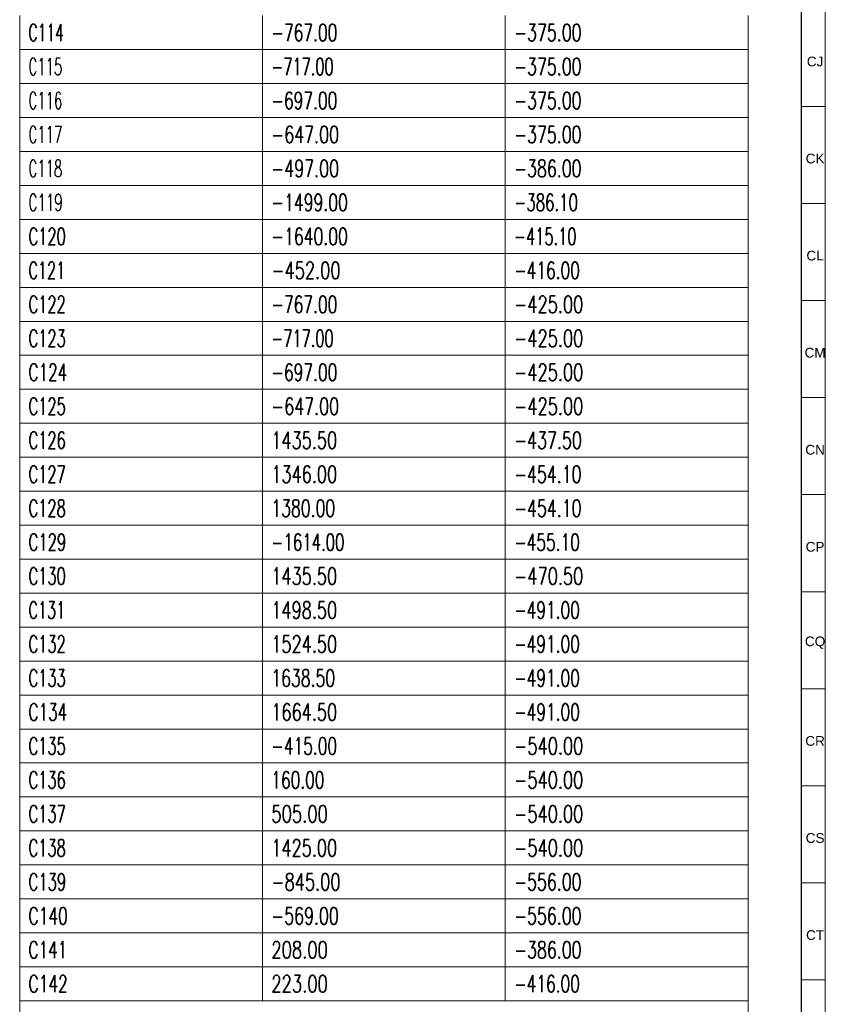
# Model space of a CAD drawing. Header units: millimetres. Extents: x -34 to 6620, y -230 to 4700.
# Tile 203 of 216: x 6452 to 6618, y 2885 to 3088. Entities that reach past the tile are written whole.
import ezdxf

# ---------------------------------------------------------------- set-up
doc = ezdxf.new("R2010")
doc.units = ezdxf.units.MM
doc.layers.add('1', color=7, linetype='Continuous', true_color=0xffffff)
doc.styles.add('Arial Unicode MS', font='Arial Unicode MS')
doc.styles.add('latin_extended', font='simplex.shx')

# ---------------------------------------------------------------- blocks, each defined once
blk = doc.blocks.new('TabularNote4')
at = {"layer": '1', "color": 163, "linetype": 'Continuous', "lineweight": 18}
for p, q in [((6452.106456, 3088.712114), (6452.106456, 3081.712114)), ((6502.106456, 3088.712114), (6502.106456, 3081.712114)), ((6552.106456, 3088.712114), (6552.106456, 3081.712114)), ((6602.106456, 3088.712114), (6602.106456, 3081.712114)), ((6452.106456, 3081.712114), (6502.106456, 3081.712114)), ((6452.106456, 3081.712114), (6452.106456, 3074.712114)), ((6502.106456, 3081.712114), (6552.106456, 3081.712114)), ((6502.106456, 3081.712114), (6502.106456, 3074.712114)), ((6552.106456, 3081.712114), (6602.106456, 3081.712114)), ((6552.106456, 3081.712114), (6552.106456, 3074.712114)), ((6602.106456, 3081.712114), (6602.106456, 3074.712114)), ((6452.106456, 3074.712114), (6502.106456, 3074.712114)), ((6452.106456, 3074.712114), (6452.106456, 3067.712114)), ((6502.106456, 3074.712114), (6552.106456, 3074.712114)), ((6502.106456, 3074.712114), (6502.106456, 3067.712114)), ((6552.106456, 3074.712114), (6602.106456, 3074.712114)), ((6552.106456, 3074.712114), (6552.106456, 3067.712114)), ((6602.106456, 3074.712114), (6602.106456, 3067.712114)), ((6452.106456, 3067.712114), (6502.106456, 3067.712114)), ((6452.106456, 3067.712114), (6452.106456, 3060.712114)), ((6502.106456, 3067.712114), (6552.106456, 3067.712114)), ((6502.106456, 3067.712114), (6502.106456, 3060.712114)), ((6552.106456, 3067.712114), (6602.106456, 3067.712114)), ((6552.106456, 3067.712114), (6552.106456, 3060.712114)), ((6602.106456, 3067.712114), (6602.106456, 3060.712114)), ((6452.106456, 3060.712114), (6502.106456, 3060.712114)), ((6452.106456, 3060.712114), (6452.106456, 3053.712114)), ((6502.106456, 3060.712114), (6552.106456, 3060.712114)), ((6502.106456, 3060.712114), (6502.106456, 3053.712114)), ((6552.106456, 3060.712114), (6602.106456, 3060.712114)), ((6552.106456, 3060.712114), (6552.106456, 3053.712114)), ((6602.106456, 3060.712114), (6602.106456, 3053.712114)), ((6452.106456, 3053.712114), (6502.106456, 3053.712114)), ((6452.106456, 3053.712114), (6452.106456, 3046.712114)), ((6502.106456, 3053.712114), (6552.106456, 3053.712114)), ((6502.106456, 3053.712114), (6502.106456, 3046.712114)), ((6552.106456, 3053.712114), (6602.106456, 3053.712114)), ((6552.106456, 3053.712114), (6552.106456, 3046.712114)), ((6602.106456, 3053.712114), (6602.106456, 3046.712114)), ((6452.106456, 3046.712114), (6502.106456, 3046.712114)), ((6452.106456, 3046.712114), (6452.106456, 3039.712114)), ((6502.106456, 3046.712114), (6552.106456, 3046.712114)), ((6502.106456, 3046.712114), (6502.106456, 3039.712114)), ((6552.106456, 3046.712114), (6602.106456, 3046.712114)), ((6552.106456, 3046.712114), (6552.106456, 3039.712114)), ((6602.106456, 3046.712114), (6602.106456, 3039.712114)), ((6452.106456, 3039.712114), (6502.106456, 3039.712114)), ((6452.106456, 3039.712114), (6452.106456, 3032.712114)), ((6502.106456, 3039.712114), (6552.106456, 3039.712114)), ((6502.106456, 3039.712114), (6502.106456, 3032.712114)), ((6552.106456, 3039.712114), (6602.106456, 3039.712114)), ((6552.106456, 3039.712114), (6552.106456, 3032.712114)), ((6602.106456, 3039.712114), (6602.106456, 3032.712114)), ((6452.106456, 3032.712114), (6502.106456, 3032.712114)), ((6452.106456, 3032.712114), (6452.106456, 3025.712114)), ((6502.106456, 3032.712114), (6552.106456, 3032.712114)), ((6502.106456, 3032.712114), (6502.106456, 3025.712114)), ((6552.106456, 3032.712114), (6602.106456, 3032.712114)), ((6552.106456, 3032.712114), (6552.106456, 3025.712114)), ((6602.106456, 3032.712114), (6602.106456, 3025.712114)), ((6452.106456, 3025.712114), (6502.106456, 3025.712114)), ((6452.106456, 3025.712114), (6452.106456, 3018.712114)), ((6502.106456, 3025.712114), (6552.106456, 3025.712114)), ((6502.106456, 3025.712114), (6502.106456, 3018.712114)), ((6552.106456, 3025.712114), (6602.106456, 3025.712114)), ((6552.106456, 3025.712114), (6552.106456, 3018.712114)), ((6602.106456, 3025.712114), (6602.106456, 3018.712114)), ((6452.106456, 3018.712114), (6502.106456, 3018.712114)), ((6452.106456, 3018.712114), (6452.106456, 3011.712114)), ((6502.106456, 3018.712114), (6552.106456, 3018.712114)), ((6502.106456, 3018.712114), (6502.106456, 3011.712114)), ((6552.106456, 3018.712114), (6602.106456, 3018.712114)), ((6552.106456, 3018.712114), (6552.106456, 3011.712114)), ((6602.106456, 3018.712114), (6602.106456, 3011.712114)), ((6452.106456, 3011.712114), (6502.106456, 3011.712114)), ((6452.106456, 3011.712114), (6452.106456, 3004.712114)), ((6502.106456, 3011.712114), (6552.106456, 3011.712114)), ((6502.106456, 3011.712114), (6502.106456, 3004.712114)), ((6552.106456, 3011.712114), (6602.106456, 3011.712114)), ((6552.106456, 3011.712114), (6552.106456, 3004.712114)), ((6602.106456, 3011.712114), (6602.106456, 3004.712114)), ((6452.106456, 3004.712114), (6502.106456, 3004.712114)), ((6452.106456, 3004.712114), (6452.106456, 2997.712114)), ((6502.106456, 3004.712114), (6552.106456, 3004.712114)), ((6502.106456, 3004.712114), (6502.106456, 2997.712114)), ((6552.106456, 3004.712114), (6602.106456, 3004.712114)), ((6552.106456, 3004.712114), (6552.106456, 2997.712114)), ((6602.106456, 3004.712114), (6602.106456, 2997.712114)), ((6452.106456, 2997.712114), (6502.106456, 2997.712114)), ((6452.106456, 2997.712114), (6452.106456, 2990.712114)), ((6502.106456, 2997.712114), (6552.106456, 2997.712114)), ((6502.106456, 2997.712114), (6502.106456, 2990.712114)), ((6552.106456, 2997.712114), (6602.106456, 2997.712114)), ((6552.106456, 2997.712114), (6552.106456, 2990.712114)), ((6602.106456, 2997.712114), (6602.106456, 2990.712114)), ((6452.106456, 2990.712114), (6502.106456, 2990.712114)), ((6452.106456, 2990.712114), (6452.106456, 2983.712114)), ((6502.106456, 2990.712114), (6552.106456, 2990.712114)), ((6502.106456, 2990.712114), (6502.106456, 2983.712114)), ((6552.106456, 2990.712114), (6602.106456, 2990.712114)), ((6552.106456, 2990.712114), (6552.106456, 2983.712114)), ((6602.106456, 2990.712114), (6602.106456, 2983.712114)), ((6452.106456, 2983.712114), (6502.106456, 2983.712114)), ((6452.106456, 2983.712114), (6452.106456, 2976.712114)), ((6502.106456, 2983.712114), (6552.106456, 2983.712114)), ((6502.106456, 2983.712114), (6502.106456, 2976.712114)), ((6552.106456, 2983.712114), (6602.106456, 2983.712114)), ((6552.106456, 2983.712114), (6552.106456, 2976.712114)), ((6602.106456, 2983.712114), (6602.106456, 2976.712114)), ((6452.106456, 2976.712114), (6502.106456, 2976.712114)), ((6452.106456, 2976.712114), (6452.106456, 2969.712114)), ((6502.106456, 2976.712114), (6552.106456, 2976.712114)), ((6502.106456, 2976.712114), (6502.106456, 2969.712114)), ((6552.106456, 2976.712114), (6602.106456, 2976.712114)), ((6552.106456, 2976.712114), (6552.106456, 2969.712114)), ((6602.106456, 2976.712114), (6602.106456, 2969.712114)), ((6452.106456, 2969.712114), (6502.106456, 2969.712114)), ((6452.106456, 2969.712114), (6452.106456, 2962.712114)), ((6502.106456, 2969.712114), (6552.106456, 2969.712114)), ((6502.106456, 2969.712114), (6502.106456, 2962.712114)), ((6552.106456, 2969.712114), (6602.106456, 2969.712114)), ((6552.106456, 2969.712114), (6552.106456, 2962.712114)), ((6602.106456, 2969.712114), (6602.106456, 2962.712114)), ((6452.106456, 2962.712114), (6502.106456, 2962.712114)), ((6452.106456, 2962.712114), (6452.106456, 2955.712114)), ((6502.106456, 2962.712114), (6552.106456, 2962.712114)), ((6502.106456, 2962.712114), (6502.106456, 2955.712114)), ((6552.106456, 2962.712114), (6602.106456, 2962.712114)), ((6552.106456, 2962.712114), (6552.106456, 2955.712114)), ((6602.106456, 2962.712114), (6602.106456, 2955.712114)), ((6452.106456, 2955.712114), (6502.106456, 2955.712114)), ((6452.106456, 2955.712114), (6452.106456, 2948.712114)), ((6502.106456, 2955.712114), (6552.106456, 2955.712114)), ((6502.106456, 2955.712114), (6502.106456, 2948.712114)), ((6552.106456, 2955.712114), (6602.106456, 2955.712114)), ((6552.106456, 2955.712114), (6552.106456, 2948.712114)), ((6602.106456, 2955.712114), (6602.106456, 2948.712114)), ((6452.106456, 2948.712114), (6502.106456, 2948.712114)), ((6452.106456, 2948.712114), (6452.106456, 2941.712114)), ((6502.106456, 2948.712114), (6552.106456, 2948.712114)), ((6502.106456, 2948.712114), (6502.106456, 2941.712114)), ((6552.106456, 2948.712114), (6602.106456, 2948.712114)), ((6552.106456, 2948.712114), (6552.106456, 2941.712114)), ((6602.106456, 2948.712114), (6602.106456, 2941.712114)), ((6452.106456, 2941.712114), (6502.106456, 2941.712114)), ((6452.106456, 2941.712114), (6452.106456, 2934.712114)), ((6502.106456, 2941.712114), (6552.106456, 2941.712114)), ((6502.106456, 2941.712114), (6502.106456, 2934.712114)), ((6552.106456, 2941.712114), (6602.106456, 2941.712114)), ((6552.106456, 2941.712114), (6552.106456, 2934.712114)), ((6602.106456, 2941.712114), (6602.106456, 2934.712114)), ((6452.106456, 2934.712114), (6502.106456, 2934.712114)), ((6452.106456, 2934.712114), (6452.106456, 2927.712114)), ((6502.106456, 2934.712114), (6552.106456, 2934.712114)), ((6502.106456, 2934.712114), (6502.106456, 2927.712114)), ((6552.106456, 2934.712114), (6602.106456, 2934.712114)), ((6552.106456, 2934.712114), (6552.106456, 2927.712114)), ((6602.106456, 2934.712114), (6602.106456, 2927.712114)), ((6452.106456, 2927.712114), (6502.106456, 2927.712114)), ((6452.106456, 2927.712114), (6452.106456, 2920.712114)), ((6502.106456, 2927.712114), (6552.106456, 2927.712114)), ((6502.106456, 2927.712114), (6502.106456, 2920.712114)), ((6552.106456, 2927.712114), (6602.106456, 2927.712114)), ((6552.106456, 2927.712114), (6552.106456, 2920.712114)), ((6602.106456, 2927.712114), (6602.106456, 2920.712114)), ((6452.106456, 2920.712114), (6502.106456, 2920.712114)), ((6452.106456, 2920.712114), (6452.106456, 2913.712114)), ((6502.106456, 2920.712114), (6552.106456, 2920.712114)), ((6502.106456, 2920.712114), (6502.106456, 2913.712114)), ((6552.106456, 2920.712114), (6602.106456, 2920.712114)), ((6552.106456, 2920.712114), (6552.106456, 2913.712114)), ((6602.106456, 2920.712114), (6602.106456, 2913.712114)), ((6452.106456, 2913.712114), (6502.106456, 2913.712114)), ((6452.106456, 2913.712114), (6452.106456, 2906.712114)), ((6502.106456, 2913.712114), (6552.106456, 2913.712114)), ((6502.106456, 2913.712114), (6502.106456, 2906.712114)), ((6552.106456, 2913.712114), (6602.106456, 2913.712114)), ((6552.106456, 2913.712114), (6552.106456, 2906.712114)), ((6602.106456, 2913.712114), (6602.106456, 2906.712114)), ((6452.106456, 2906.712114), (6502.106456, 2906.712114)), ((6452.106456, 2906.712114), (6452.106456, 2899.712114)), ((6502.106456, 2906.712114), (6552.106456, 2906.712114)), ((6502.106456, 2906.712114), (6502.106456, 2899.712114)), ((6552.106456, 2906.712114), (6602.106456, 2906.712114)), ((6552.106456, 2906.712114), (6552.106456, 2899.712114)), ((6602.106456, 2906.712114), (6602.106456, 2899.712114)), ((6452.106456, 2899.712114), (6502.106456, 2899.712114)), ((6452.106456, 2899.712114), (6452.106456, 2892.712114)), ((6502.106456, 2899.712114), (6552.106456, 2899.712114)), ((6502.106456, 2899.712114), (6502.106456, 2892.712114)), ((6552.106456, 2899.712114), (6602.106456, 2899.712114)), ((6552.106456, 2899.712114), (6552.106456, 2892.712114)), ((6602.106456, 2899.712114), (6602.106456, 2892.712114)), ((6452.106456, 2892.712114), (6502.106456, 2892.712114)), ((6452.106456, 2892.712114), (6452.106456, 2885.712114)), ((6502.106456, 2892.712114), (6552.106456, 2892.712114)), ((6502.106456, 2892.712114), (6502.106456, 2885.712114)), ((6552.106456, 2892.712114), (6602.106456, 2892.712114)), ((6552.106456, 2892.712114), (6552.106456, 2885.712114)), ((6602.106456, 2892.712114), (6602.106456, 2885.712114)), ((6452.106456, 2885.712114), (6502.106456, 2885.712114)), ((6452.106456, 2885.712114), (6452.106456, 2878.712114)), ((6502.106456, 2885.712114), (6552.106456, 2885.712114)), ((6552.106456, 2885.712114), (6602.106456, 2885.712114)), ((6602.106456, 2885.712114), (6602.106456, 2878.712114))]:
    blk.add_line(p, q, dxfattribs=at)
at = {"layer": '1', "color": 2, "linetype": 'Continuous', "lineweight": 13, "char_height": 3.5, "attachment_point": 4, "line_spacing_factor": 0.963855, "style": 'latin_extended'}
for s, insert in [('\\W0.5981;C114', (6453.923956, 3085.212114)), ('\\W0.6661;-767.00', (6503.923956, 3085.212114)), ('\\W0.6809;-375.00', (6553.923956, 3085.212114)), ('\\W0.5721;C115', (6453.923956, 3078.212114)), ('\\W0.6291;-717.00', (6503.923956, 3078.212114)), ('\\W0.6809;-375.00', (6553.923956, 3078.212114)), ('\\W0.5721;C116', (6453.923956, 3071.212114)), ('\\W0.6661;-697.00', (6503.923956, 3071.212114)), ('\\W0.6809;-375.00', (6553.923956, 3071.212114)), ('\\W0.5721;C117', (6453.923956, 3064.212114)), ('\\W0.6834;-647.00', (6503.923956, 3064.212114)), ('\\W0.6809;-375.00', (6553.923956, 3064.212114)), ('\\W0.5721;C118', (6453.923956, 3057.212114)), ('\\W0.6834;-497.00', (6503.923956, 3057.212114)), ('\\W0.6809;-386.00', (6553.923956, 3057.212114)), ('\\W0.5795;C119', (6453.923956, 3050.212114)), ('\\W0.6734;-1499.00', (6503.923956, 3050.212114)), ('\\W0.6439;-386.10', (6553.923956, 3050.212114)), ('\\W0.6310;C120', (6453.923956, 3043.212114)), ('\\W0.6734;-1640.00', (6503.923956, 3043.212114)), ('\\W0.6291;-415.10', (6553.923956, 3043.212114)), ('\\W0.6198;C121', (6453.923956, 3036.212114)), ('\\W0.6982;-452.00', (6503.923956, 3036.212114)), ('\\W0.6637;-416.00', (6553.923956, 3036.212114)), ('\\W0.6310;C122', (6453.923956, 3029.212114)), ('\\W0.6661;-767.00', (6503.923956, 3029.212114)), ('\\W0.6982;-425.00', (6553.923956, 3029.212114)), ('\\W0.6310;C123', (6453.923956, 3022.212114)), ('\\W0.6291;-717.00', (6503.923956, 3022.212114)), ('\\W0.6982;-425.00', (6553.923956, 3022.212114)), ('\\W0.6563;C124', (6453.923956, 3015.212114)), ('\\W0.6661;-697.00', (6503.923956, 3015.212114)), ('\\W0.6982;-425.00', (6553.923956, 3015.212114)), ('\\W0.6310;C125', (6453.923956, 3008.212114)), ('\\W0.6834;-647.00', (6503.923956, 3008.212114)), ('\\W0.6982;-425.00', (6553.923956, 3008.212114)), ('\\W0.6310;C126', (6453.923956, 3001.212114)), ('\\W0.6950;1435.50', (6503.923956, 3001.212114)), ('\\W0.6834;-437.50', (6553.923956, 3001.212114)), ('\\W0.6310;C127', (6453.923956, 2994.212114)), ('\\W0.6950;1346.00', (6503.923956, 2994.212114)), ('\\W0.6809;-454.10', (6553.923956, 2994.212114)), ('\\W0.6310;C128', (6453.923956, 2987.212114)), ('\\W0.6743;1380.00', (6503.923956, 2987.212114)), ('\\W0.6809;-454.10', (6553.923956, 2987.212114)), ('\\W0.6392;C129', (6453.923956, 2980.212114)), ('\\W0.6434;-1614.00', (6503.923956, 2980.212114)), ('\\W0.6637;-455.10', (6553.923956, 2980.212114)), ('\\W0.6310;C130', (6453.923956, 2973.212114)), ('\\W0.6950;1435.50', (6503.923956, 2973.212114)), ('\\W0.6982;-470.50', (6553.923956, 2973.212114)), ('\\W0.6198;C131', (6453.923956, 2966.212114)), ('\\W0.6950;1498.50', (6503.923956, 2966.212114)), ('\\W0.6637;-491.00', (6553.923956, 2966.212114)), ('\\W0.6310;C132', (6453.923956, 2959.212114)), ('\\W0.6950;1524.50', (6503.923956, 2959.212114)), ('\\W0.6637;-491.00', (6553.923956, 2959.212114)), ('\\W0.6310;C133', (6453.923956, 2952.212114)), ('\\W0.6743;1638.50', (6503.923956, 2952.212114)), ('\\W0.6637;-491.00', (6553.923956, 2952.212114)), ('\\W0.6563;C134', (6453.923956, 2945.212114)), ('\\W0.6950;1664.50', (6503.923956, 2945.212114)), ('\\W0.6637;-491.00', (6553.923956, 2945.212114)), ('\\W0.6310;C135', (6453.923956, 2938.212114)), ('\\W0.6637;-415.00', (6503.923956, 2938.212114)), ('\\W0.6982;-540.00', (6553.923956, 2938.212114)), ('\\W0.6310;C136', (6453.923956, 2931.212114)), ('\\W0.6624;160.00', (6503.923956, 2931.212114)), ('\\W0.6982;-540.00', (6553.923956, 2931.212114)), ('\\W0.6310;C137', (6453.923956, 2924.212114)), ('\\W0.7053;505.00', (6503.923956, 2924.212114)), ('\\W0.6982;-540.00', (6553.923956, 2924.212114)), ('\\W0.6310;C138', (6453.923956, 2917.212114)), ('\\W0.6950;1425.00', (6503.923956, 2917.212114)), ('\\W0.6982;-540.00', (6553.923956, 2917.212114)), ('\\W0.6392;C139', (6453.923956, 2910.212114)), ('\\W0.6982;-845.00', (6503.923956, 2910.212114)), ('\\W0.6809;-556.00', (6553.923956, 2910.212114)), ('\\W0.6647;C140', (6453.923956, 2903.212114)), ('\\W0.6809;-569.00', (6503.923956, 2903.212114)), ('\\W0.6809;-556.00', (6553.923956, 2903.212114)), ('\\W0.6563;C141', (6453.923956, 2896.212114)), ('\\W0.7053;208.00', (6503.923956, 2896.212114)), ('\\W0.6809;-386.00', (6553.923956, 2896.212114)), ('\\W0.6647;C142', (6453.923956, 2889.212114)), ('\\W0.7053;223.00', (6503.923956, 2889.212114)), ('\\W0.6637;-416.00', (6553.923956, 2889.212114))]:
    blk.add_mtext(s, dxfattribs=dict(at, insert=insert))
blk = doc.blocks.new('TabularNote6')
at = {"layer": '1', "color": 163, "linetype": 'Continuous', "lineweight": 18}
for p, q in [((6452.106456, 3088.712114), (6452.106456, 3081.712114)), ((6502.106456, 3088.712114), (6502.106456, 3081.712114)), ((6552.106456, 3088.712114), (6552.106456, 3081.712114)), ((6602.106456, 3088.712114), (6602.106456, 3081.712114)), ((6452.106456, 3081.712114), (6502.106456, 3081.712114)), ((6452.106456, 3081.712114), (6452.106456, 3074.712114)), ((6502.106456, 3081.712114), (6552.106456, 3081.712114)), ((6502.106456, 3081.712114), (6502.106456, 3074.712114)), ((6552.106456, 3081.712114), (6602.106456, 3081.712114)), ((6552.106456, 3081.712114), (6552.106456, 3074.712114)), ((6602.106456, 3081.712114), (6602.106456, 3074.712114)), ((6452.106456, 3074.712114), (6502.106456, 3074.712114)), ((6452.106456, 3074.712114), (6452.106456, 3067.712114)), ((6502.106456, 3074.712114), (6552.106456, 3074.712114)), ((6502.106456, 3074.712114), (6502.106456, 3067.712114)), ((6552.106456, 3074.712114), (6602.106456, 3074.712114)), ((6552.106456, 3074.712114), (6552.106456, 3067.712114)), ((6602.106456, 3074.712114), (6602.106456, 3067.712114)), ((6452.106456, 3067.712114), (6502.106456, 3067.712114)), ((6452.106456, 3067.712114), (6452.106456, 3060.712114)), ((6502.106456, 3067.712114), (6552.106456, 3067.712114)), ((6502.106456, 3067.712114), (6502.106456, 3060.712114)), ((6552.106456, 3067.712114), (6602.106456, 3067.712114)), ((6552.106456, 3067.712114), (6552.106456, 3060.712114)), ((6602.106456, 3067.712114), (6602.106456, 3060.712114)), ((6452.106456, 3060.712114), (6502.106456, 3060.712114)), ((6452.106456, 3060.712114), (6452.106456, 3053.712114)), ((6502.106456, 3060.712114), (6552.106456, 3060.712114)), ((6502.106456, 3060.712114), (6502.106456, 3053.712114)), ((6552.106456, 3060.712114), (6602.106456, 3060.712114)), ((6552.106456, 3060.712114), (6552.106456, 3053.712114)), ((6602.106456, 3060.712114), (6602.106456, 3053.712114)), ((6452.106456, 3053.712114), (6502.106456, 3053.712114)), ((6452.106456, 3053.712114), (6452.106456, 3046.712114)), ((6502.106456, 3053.712114), (6552.106456, 3053.712114)), ((6502.106456, 3053.712114), (6502.106456, 3046.712114)), ((6552.106456, 3053.712114), (6602.106456, 3053.712114)), ((6552.106456, 3053.712114), (6552.106456, 3046.712114)), ((6602.106456, 3053.712114), (6602.106456, 3046.712114)), ((6452.106456, 3046.712114), (6502.106456, 3046.712114)), ((6452.106456, 3046.712114), (6452.106456, 3039.712114)), ((6502.106456, 3046.712114), (6552.106456, 3046.712114)), ((6502.106456, 3046.712114), (6502.106456, 3039.712114)), ((6552.106456, 3046.712114), (6602.106456, 3046.712114)), ((6552.106456, 3046.712114), (6552.106456, 3039.712114)), ((6602.106456, 3046.712114), (6602.106456, 3039.712114)), ((6452.106456, 3039.712114), (6502.106456, 3039.712114)), ((6452.106456, 3039.712114), (6452.106456, 3032.712114)), ((6502.106456, 3039.712114), (6552.106456, 3039.712114)), ((6502.106456, 3039.712114), (6502.106456, 3032.712114)), ((6552.106456, 3039.712114), (6602.106456, 3039.712114)), ((6552.106456, 3039.712114), (6552.106456, 3032.712114)), ((6602.106456, 3039.712114), (6602.106456, 3032.712114)), ((6452.106456, 3032.712114), (6502.106456, 3032.712114)), ((6452.106456, 3032.712114), (6452.106456, 3025.712114)), ((6502.106456, 3032.712114), (6552.106456, 3032.712114)), ((6502.106456, 3032.712114), (6502.106456, 3025.712114)), ((6552.106456, 3032.712114), (6602.106456, 3032.712114)), ((6552.106456, 3032.712114), (6552.106456, 3025.712114)), ((6602.106456, 3032.712114), (6602.106456, 3025.712114)), ((6452.106456, 3025.712114), (6502.106456, 3025.712114)), ((6452.106456, 3025.712114), (6452.106456, 3018.712114)), ((6502.106456, 3025.712114), (6552.106456, 3025.712114)), ((6502.106456, 3025.712114), (6502.106456, 3018.712114)), ((6552.106456, 3025.712114), (6602.106456, 3025.712114)), ((6552.106456, 3025.712114), (6552.106456, 3018.712114)), ((6602.106456, 3025.712114), (6602.106456, 3018.712114)), ((6452.106456, 3018.712114), (6502.106456, 3018.712114)), ((6452.106456, 3018.712114), (6452.106456, 3011.712114)), ((6502.106456, 3018.712114), (6552.106456, 3018.712114)), ((6502.106456, 3018.712114), (6502.106456, 3011.712114)), ((6552.106456, 3018.712114), (6602.106456, 3018.712114)), ((6552.106456, 3018.712114), (6552.106456, 3011.712114)), ((6602.106456, 3018.712114), (6602.106456, 3011.712114)), ((6452.106456, 3011.712114), (6502.106456, 3011.712114)), ((6452.106456, 3011.712114), (6452.106456, 3004.712114)), ((6502.106456, 3011.712114), (6552.106456, 3011.712114)), ((6502.106456, 3011.712114), (6502.106456, 3004.712114)), ((6552.106456, 3011.712114), (6602.106456, 3011.712114)), ((6552.106456, 3011.712114), (6552.106456, 3004.712114)), ((6602.106456, 3011.712114), (6602.106456, 3004.712114)), ((6452.106456, 3004.712114), (6502.106456, 3004.712114)), ((6452.106456, 3004.712114), (6452.106456, 2997.712114)), ((6502.106456, 3004.712114), (6552.106456, 3004.712114)), ((6502.106456, 3004.712114), (6502.106456, 2997.712114)), ((6552.106456, 3004.712114), (6602.106456, 3004.712114)), ((6552.106456, 3004.712114), (6552.106456, 2997.712114)), ((6602.106456, 3004.712114), (6602.106456, 2997.712114)), ((6452.106456, 2997.712114), (6502.106456, 2997.712114)), ((6452.106456, 2997.712114), (6452.106456, 2990.712114)), ((6502.106456, 2997.712114), (6552.106456, 2997.712114)), ((6502.106456, 2997.712114), (6502.106456, 2990.712114)), ((6552.106456, 2997.712114), (6602.106456, 2997.712114)), ((6552.106456, 2997.712114), (6552.106456, 2990.712114)), ((6602.106456, 2997.712114), (6602.106456, 2990.712114)), ((6452.106456, 2990.712114), (6502.106456, 2990.712114)), ((6452.106456, 2990.712114), (6452.106456, 2983.712114)), ((6502.106456, 2990.712114), (6552.106456, 2990.712114)), ((6502.106456, 2990.712114), (6502.106456, 2983.712114)), ((6552.106456, 2990.712114), (6602.106456, 2990.712114)), ((6552.106456, 2990.712114), (6552.106456, 2983.712114)), ((6602.106456, 2990.712114), (6602.106456, 2983.712114)), ((6452.106456, 2983.712114), (6502.106456, 2983.712114)), ((6452.106456, 2983.712114), (6452.106456, 2976.712114)), ((6502.106456, 2983.712114), (6552.106456, 2983.712114)), ((6502.106456, 2983.712114), (6502.106456, 2976.712114)), ((6552.106456, 2983.712114), (6602.106456, 2983.712114)), ((6552.106456, 2983.712114), (6552.106456, 2976.712114)), ((6602.106456, 2983.712114), (6602.106456, 2976.712114)), ((6452.106456, 2976.712114), (6502.106456, 2976.712114)), ((6452.106456, 2976.712114), (6452.106456, 2969.712114)), ((6502.106456, 2976.712114), (6552.106456, 2976.712114)), ((6502.106456, 2976.712114), (6502.106456, 2969.712114)), ((6552.106456, 2976.712114), (6602.106456, 2976.712114)), ((6552.106456, 2976.712114), (6552.106456, 2969.712114)), ((6602.106456, 2976.712114), (6602.106456, 2969.712114)), ((6452.106456, 2969.712114), (6502.106456, 2969.712114)), ((6452.106456, 2969.712114), (6452.106456, 2962.712114)), ((6502.106456, 2969.712114), (6552.106456, 2969.712114)), ((6502.106456, 2969.712114), (6502.106456, 2962.712114)), ((6552.106456, 2969.712114), (6602.106456, 2969.712114)), ((6552.106456, 2969.712114), (6552.106456, 2962.712114)), ((6602.106456, 2969.712114), (6602.106456, 2962.712114)), ((6452.106456, 2962.712114), (6502.106456, 2962.712114)), ((6452.106456, 2962.712114), (6452.106456, 2955.712114)), ((6502.106456, 2962.712114), (6552.106456, 2962.712114)), ((6502.106456, 2962.712114), (6502.106456, 2955.712114)), ((6552.106456, 2962.712114), (6602.106456, 2962.712114)), ((6552.106456, 2962.712114), (6552.106456, 2955.712114)), ((6602.106456, 2962.712114), (6602.106456, 2955.712114)), ((6452.106456, 2955.712114), (6502.106456, 2955.712114)), ((6452.106456, 2955.712114), (6452.106456, 2948.712114)), ((6502.106456, 2955.712114), (6552.106456, 2955.712114)), ((6502.106456, 2955.712114), (6502.106456, 2948.712114)), ((6552.106456, 2955.712114), (6602.106456, 2955.712114)), ((6552.106456, 2955.712114), (6552.106456, 2948.712114)), ((6602.106456, 2955.712114), (6602.106456, 2948.712114)), ((6452.106456, 2948.712114), (6502.106456, 2948.712114)), ((6452.106456, 2948.712114), (6452.106456, 2941.712114)), ((6502.106456, 2948.712114), (6552.106456, 2948.712114)), ((6502.106456, 2948.712114), (6502.106456, 2941.712114)), ((6552.106456, 2948.712114), (6602.106456, 2948.712114)), ((6552.106456, 2948.712114), (6552.106456, 2941.712114)), ((6602.106456, 2948.712114), (6602.106456, 2941.712114)), ((6452.106456, 2941.712114), (6502.106456, 2941.712114)), ((6452.106456, 2941.712114), (6452.106456, 2934.712114)), ((6502.106456, 2941.712114), (6552.106456, 2941.712114)), ((6502.106456, 2941.712114), (6502.106456, 2934.712114)), ((6552.106456, 2941.712114), (6602.106456, 2941.712114)), ((6552.106456, 2941.712114), (6552.106456, 2934.712114)), ((6602.106456, 2941.712114), (6602.106456, 2934.712114)), ((6452.106456, 2934.712114), (6502.106456, 2934.712114)), ((6452.106456, 2934.712114), (6452.106456, 2927.712114)), ((6502.106456, 2934.712114), (6552.106456, 2934.712114)), ((6502.106456, 2934.712114), (6502.106456, 2927.712114)), ((6552.106456, 2934.712114), (6602.106456, 2934.712114)), ((6552.106456, 2934.712114), (6552.106456, 2927.712114)), ((6602.106456, 2934.712114), (6602.106456, 2927.712114)), ((6452.106456, 2927.712114), (6502.106456, 2927.712114)), ((6452.106456, 2927.712114), (6452.106456, 2920.712114)), ((6502.106456, 2927.712114), (6552.106456, 2927.712114)), ((6502.106456, 2927.712114), (6502.106456, 2920.712114)), ((6552.106456, 2927.712114), (6602.106456, 2927.712114)), ((6552.106456, 2927.712114), (6552.106456, 2920.712114)), ((6602.106456, 2927.712114), (6602.106456, 2920.712114)), ((6452.106456, 2920.712114), (6502.106456, 2920.712114)), ((6452.106456, 2920.712114), (6452.106456, 2913.712114)), ((6502.106456, 2920.712114), (6552.106456, 2920.712114)), ((6502.106456, 2920.712114), (6502.106456, 2913.712114)), ((6552.106456, 2920.712114), (6602.106456, 2920.712114)), ((6552.106456, 2920.712114), (6552.106456, 2913.712114)), ((6602.106456, 2920.712114), (6602.106456, 2913.712114)), ((6452.106456, 2913.712114), (6502.106456, 2913.712114)), ((6452.106456, 2913.712114), (6452.106456, 2906.712114)), ((6502.106456, 2913.712114), (6552.106456, 2913.712114)), ((6502.106456, 2913.712114), (6502.106456, 2906.712114)), ((6552.106456, 2913.712114), (6602.106456, 2913.712114)), ((6552.106456, 2913.712114), (6552.106456, 2906.712114)), ((6602.106456, 2913.712114), (6602.106456, 2906.712114)), ((6452.106456, 2906.712114), (6502.106456, 2906.712114)), ((6452.106456, 2906.712114), (6452.106456, 2899.712114)), ((6502.106456, 2906.712114), (6552.106456, 2906.712114)), ((6502.106456, 2906.712114), (6502.106456, 2899.712114)), ((6552.106456, 2906.712114), (6602.106456, 2906.712114)), ((6552.106456, 2906.712114), (6552.106456, 2899.712114)), ((6602.106456, 2906.712114), (6602.106456, 2899.712114)), ((6452.106456, 2899.712114), (6502.106456, 2899.712114)), ((6452.106456, 2899.712114), (6452.106456, 2892.712114)), ((6502.106456, 2899.712114), (6552.106456, 2899.712114)), ((6502.106456, 2899.712114), (6502.106456, 2892.712114)), ((6552.106456, 2899.712114), (6602.106456, 2899.712114)), ((6552.106456, 2899.712114), (6552.106456, 2892.712114)), ((6602.106456, 2899.712114), (6602.106456, 2892.712114)), ((6452.106456, 2892.712114), (6502.106456, 2892.712114)), ((6452.106456, 2892.712114), (6452.106456, 2885.712114)), ((6502.106456, 2892.712114), (6552.106456, 2892.712114)), ((6502.106456, 2892.712114), (6502.106456, 2885.712114)), ((6552.106456, 2892.712114), (6602.106456, 2892.712114)), ((6552.106456, 2892.712114), (6552.106456, 2885.712114)), ((6602.106456, 2892.712114), (6602.106456, 2885.712114)), ((6452.106456, 2885.712114), (6502.106456, 2885.712114)), ((6452.106456, 2885.712114), (6452.106456, 2878.712114)), ((6502.106456, 2885.712114), (6552.106456, 2885.712114)), ((6552.106456, 2885.712114), (6602.106456, 2885.712114)), ((6602.106456, 2885.712114), (6602.106456, 2878.712114))]:
    blk.add_line(p, q, dxfattribs=at)
at = {"layer": '1', "color": 2, "linetype": 'Continuous', "lineweight": 13, "char_height": 3.5, "attachment_point": 4, "line_spacing_factor": 0.963855, "style": 'latin_extended'}
for s, insert in [('\\W0.5981;C114', (6453.923956, 3085.212114)), ('\\W0.6661;-767.00', (6503.923956, 3085.212114)), ('\\W0.6809;-375.00', (6553.923956, 3085.212114)), ('\\W0.5721;C115', (6453.923956, 3078.212114)), ('\\W0.6291;-717.00', (6503.923956, 3078.212114)), ('\\W0.6809;-375.00', (6553.923956, 3078.212114)), ('\\W0.5721;C116', (6453.923956, 3071.212114)), ('\\W0.6661;-697.00', (6503.923956, 3071.212114)), ('\\W0.6809;-375.00', (6553.923956, 3071.212114)), ('\\W0.5721;C117', (6453.923956, 3064.212114)), ('\\W0.6834;-647.00', (6503.923956, 3064.212114)), ('\\W0.6809;-375.00', (6553.923956, 3064.212114)), ('\\W0.5721;C118', (6453.923956, 3057.212114)), ('\\W0.6834;-497.00', (6503.923956, 3057.212114)), ('\\W0.6809;-386.00', (6553.923956, 3057.212114)), ('\\W0.5795;C119', (6453.923956, 3050.212114)), ('\\W0.6734;-1499.00', (6503.923956, 3050.212114)), ('\\W0.6439;-386.10', (6553.923956, 3050.212114)), ('\\W0.6310;C120', (6453.923956, 3043.212114)), ('\\W0.6734;-1640.00', (6503.923956, 3043.212114)), ('\\W0.6291;-415.10', (6553.923956, 3043.212114)), ('\\W0.6198;C121', (6453.923956, 3036.212114)), ('\\W0.6982;-452.00', (6503.923956, 3036.212114)), ('\\W0.6637;-416.00', (6553.923956, 3036.212114)), ('\\W0.6310;C122', (6453.923956, 3029.212114)), ('\\W0.6661;-767.00', (6503.923956, 3029.212114)), ('\\W0.6982;-425.00', (6553.923956, 3029.212114)), ('\\W0.6310;C123', (6453.923956, 3022.212114)), ('\\W0.6291;-717.00', (6503.923956, 3022.212114)), ('\\W0.6982;-425.00', (6553.923956, 3022.212114)), ('\\W0.6563;C124', (6453.923956, 3015.212114)), ('\\W0.6661;-697.00', (6503.923956, 3015.212114)), ('\\W0.6982;-425.00', (6553.923956, 3015.212114)), ('\\W0.6310;C125', (6453.923956, 3008.212114)), ('\\W0.6834;-647.00', (6503.923956, 3008.212114)), ('\\W0.6982;-425.00', (6553.923956, 3008.212114)), ('\\W0.6310;C126', (6453.923956, 3001.212114)), ('\\W0.6950;1435.50', (6503.923956, 3001.212114)), ('\\W0.6834;-437.50', (6553.923956, 3001.212114)), ('\\W0.6310;C127', (6453.923956, 2994.212114)), ('\\W0.6950;1346.00', (6503.923956, 2994.212114)), ('\\W0.6809;-454.10', (6553.923956, 2994.212114)), ('\\W0.6310;C128', (6453.923956, 2987.212114)), ('\\W0.6743;1380.00', (6503.923956, 2987.212114)), ('\\W0.6809;-454.10', (6553.923956, 2987.212114)), ('\\W0.6392;C129', (6453.923956, 2980.212114)), ('\\W0.6434;-1614.00', (6503.923956, 2980.212114)), ('\\W0.6637;-455.10', (6553.923956, 2980.212114)), ('\\W0.6310;C130', (6453.923956, 2973.212114)), ('\\W0.6950;1435.50', (6503.923956, 2973.212114)), ('\\W0.6982;-470.50', (6553.923956, 2973.212114)), ('\\W0.6198;C131', (6453.923956, 2966.212114)), ('\\W0.6950;1498.50', (6503.923956, 2966.212114)), ('\\W0.6637;-491.00', (6553.923956, 2966.212114)), ('\\W0.6310;C132', (6453.923956, 2959.212114)), ('\\W0.6950;1524.50', (6503.923956, 2959.212114)), ('\\W0.6637;-491.00', (6553.923956, 2959.212114)), ('\\W0.6310;C133', (6453.923956, 2952.212114)), ('\\W0.6743;1638.50', (6503.923956, 2952.212114)), ('\\W0.6637;-491.00', (6553.923956, 2952.212114)), ('\\W0.6563;C134', (6453.923956, 2945.212114)), ('\\W0.6950;1664.50', (6503.923956, 2945.212114)), ('\\W0.6637;-491.00', (6553.923956, 2945.212114)), ('\\W0.6310;C135', (6453.923956, 2938.212114)), ('\\W0.6637;-415.00', (6503.923956, 2938.212114)), ('\\W0.6982;-540.00', (6553.923956, 2938.212114)), ('\\W0.6310;C136', (6453.923956, 2931.212114)), ('\\W0.6624;160.00', (6503.923956, 2931.212114)), ('\\W0.6982;-540.00', (6553.923956, 2931.212114)), ('\\W0.6310;C137', (6453.923956, 2924.212114)), ('\\W0.7053;505.00', (6503.923956, 2924.212114)), ('\\W0.6982;-540.00', (6553.923956, 2924.212114)), ('\\W0.6310;C138', (6453.923956, 2917.212114)), ('\\W0.6950;1425.00', (6503.923956, 2917.212114)), ('\\W0.6982;-540.00', (6553.923956, 2917.212114)), ('\\W0.6392;C139', (6453.923956, 2910.212114)), ('\\W0.6982;-845.00', (6503.923956, 2910.212114)), ('\\W0.6809;-556.00', (6553.923956, 2910.212114)), ('\\W0.6647;C140', (6453.923956, 2903.212114)), ('\\W0.6809;-569.00', (6503.923956, 2903.212114)), ('\\W0.6809;-556.00', (6553.923956, 2903.212114)), ('\\W0.6563;C141', (6453.923956, 2896.212114)), ('\\W0.7053;208.00', (6503.923956, 2896.212114)), ('\\W0.6809;-386.00', (6553.923956, 2896.212114)), ('\\W0.6647;C142', (6453.923956, 2889.212114)), ('\\W0.7053;223.00', (6503.923956, 2889.212114)), ('\\W0.6637;-416.00', (6553.923956, 2889.212114))]:
    blk.add_mtext(s, dxfattribs=dict(at, insert=insert))

msp = doc.modelspace()

# ---------------------------------------------------------------- linework, layer by layer
at = {"layer": '1', "color": 3, "linetype": 'Continuous', "lineweight": 18}
msp.add_line((6618, 4698), (6618, 2), dxfattribs=at)
at = {"layer": '1', "color": 7, "linetype": 'Continuous', "lineweight": 25}
msp.add_line((6613, 4693), (6613, 7), dxfattribs=at)
at = {"layer": '1', "color": 3, "linetype": 'Continuous', "lineweight": 13}
for p, q in [((6613, 3070), (6618, 3070)), ((6613, 3050), (6618, 3050)), ((6613, 3030), (6618, 3030)), ((6613, 3010), (6618, 3010)), ((6613, 2990), (6618, 2990)), ((6613, 2970), (6618, 2970)), ((6613, 2950), (6618, 2950)), ((6613, 2930), (6618, 2930)), ((6613, 2910), (6618, 2910)), ((6613, 2890), (6618, 2890))]:
    msp.add_line(p, q, dxfattribs=at)

# ---------------------------------------------------------------- block references
at = {"layer": '1', "color": 163, "linetype": 'Continuous', "lineweight": 18}
for name in ['TabularNote4', 'TabularNote6']:
    msp.add_blockref(name, (0, 0), dxfattribs=at)

# ---------------------------------------------------------------- texts
at = {"layer": '1', "color": 3, "linetype": 'Continuous', "lineweight": 13, "char_height": 2, "attachment_point": 7, "line_spacing_factor": 1.069626, "style": 'Arial Unicode MS'}
for s, insert in [('\\W1.0000;CJ', (6614.193, 3078.226)), ('\\W1.0000;CK', (6613.959, 3058.226)), ('\\W1.0000;CL', (6614.114, 3038.226)), ('\\W1.0000;CM', (6613.727, 3018.226)), ('\\W1.0000;CN', (6613.882, 2998.226)), ('\\W1.0000;CP', (6613.959, 2978.226)), ('\\W1.0000;CQ', (6613.805, 2958.226)), ('\\W1.0000;CR', (6613.882, 2938.226)), ('\\W1.0000;CS', (6613.959, 2918.226)), ('\\W1.0000;CT', (6614.038, 2898.226))]:
    msp.add_mtext(s, dxfattribs=dict(at, insert=insert))

doc.saveas('drawing.dxf')
